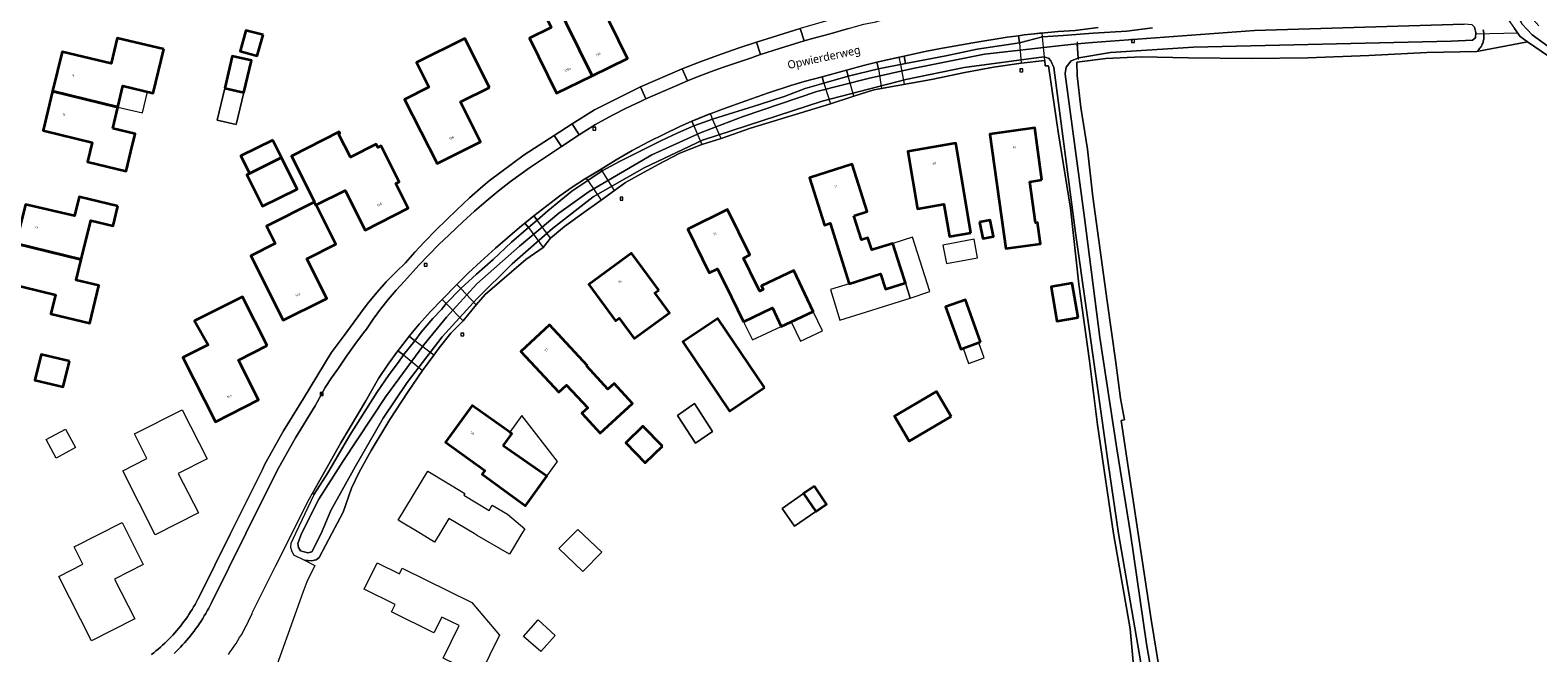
# Model space of a CAD drawing. Header units: metres. Extents: x 253733 to 254887, y 592782 to 593713.
# Tile 9 of 27: x 254018 to 254248, y 592982 to 593077. Entities that reach past the tile are written whole.
import ezdxf
from ezdxf.enums import TextEntityAlignment as Align

# ---------------------------------------------------------------- set-up
doc = ezdxf.new("R2010")
doc.units = ezdxf.units.M
for name, color, linetype, lineweight in [('B-WE-GR-GRAS-GV', 5, 'Continuous', 13), ('B-WE-GR-GROENVOORZIENING-GV', 6, 'Continuous', 18), ('B-WE-KW-KUNSTWERK_DEK-GV', 6, 'Continuous', 18), ('B-WE-KW-KUNSTWERK_DUIKER-G', 6, 'Continuous', 18), ('B-WE-KW-KUNSTWERK_STUW-G', 6, 'Continuous', 18), ('B-WE-OG-BEBOUWING-GV', 2, 'Continuous', 35), ('B-WE-OG-BEBOUWING-T18', 6, 'Continuous', 18), ('B-WE-OG-BEBOUWING_LUIFEL-GV', 2, 'Continuous', 18), ('B-WE-OG-BEBOUWING_OVERBOUWING-GV', 2, 'Continuous', 18), ('B-WE-OG-TERREIN_CULTUURSCHEIDING-GV', 5, 'Continuous', 18), ('B-WE-OG-TERREIN_ERF-GV', 5, 'Continuous', 18), ('B-WE-OG-TOPOGRAFIE-T18', 7, 'Continuous', 18), ('B-WE-OG-WATER-GV', 5, 'Continuous', 18), ('B-WE-OG-WATER_SLOOT-GV', 5, 'Continuous', 18), ('B-WE-RI-GWA_KOLK-S', 6, 'Continuous', 25), ('B-WE-RI-GWA_RIOOLPUT-S', 6, 'Continuous', 25), ('B-WE-VH-VERHARDING_GESLOTEN-GV', 5, 'Continuous', 18), ('B-WE-VH-VERHARDING_OPEN-GV', 5, 'Continuous', 18), ('B-WE-VH-VERHARDING_TEGEL-GV', 5, 'Continuous', 18)]:
    doc.layers.add(name, color=color, linetype=linetype, lineweight=lineweight)
doc.styles.add('NLCS-ISO', font='NLCS-ISO.ttf')
doc.styles.add('NLCS-ISO-M200-T18', font='NLCS-ISO.ttf', dxfattribs={"height": 0.36})
doc.styles.add('Roelofs', font='segoeui.ttf', dxfattribs={"height": 1.8})

# ---------------------------------------------------------------- blocks, each defined once
blk = doc.blocks.new('SRI-PUT_INSPECTIEPUT_RIOOLPUT-SO')
at = {"color": 0, "linetype": 'ByBlock', "lineweight": 18}
blk.add_lwpolyline([(-1.1, -1.1), (1.1, -1.1), (1.1, 1.1), (-1.1, 1.1)], close=True, dxfattribs=at)
at = {"color": 0, "linetype": 'ByBlock', "lineweight": 18, "style": 'NLCS-ISO'}
blk.add_text('r', height=1.5, dxfattribs=at).set_placement((0, 0.3), align=Align.MIDDLE_CENTER)
blk = doc.blocks.new('SRI-KOLK-SO')
at = {"color": 0, "linetype": 'ByBlock', "lineweight": 18}
blk.add_lwpolyline([(-1.125, -1.125), (1.125, -1.125), (1.125, 1.125), (-1.125, 1.125)], close=True, dxfattribs=at)
at = {"color": 0, "linetype": 'ByBlock', "lineweight": 18, "style": 'NLCS-ISO'}
blk.add_text('k', height=1.5, dxfattribs=at).set_placement((0, 0), align=Align.MIDDLE_CENTER)

msp = doc.modelspace()

# ---------------------------------------------------------------- linework, layer by layer
at = {"layer": 'B-WE-GR-GRAS-GV', "flags": 128}
msp.add_lwpolyline([(254252.081, 593071.592), (254246.798, 593075.234), (254239.083, 593073.738), (254231.428, 593073.603), (254222.576, 593073.131), (254213.234, 593072.747), (254204.614, 593072.636), (254195.015, 593072.752), (254187.811, 593072.926), (254182.383, 593072.68), (254177.906, 593072.1), (254177.967, 593070.07), (254178.522, 593065.193), (254179.569, 593058.77), (254180.383, 593051.486), (254182.539, 593035.527), (254183.906, 593026.189), (254184.619, 593020.674), (254185.214, 593017.409), (254184.702, 593017.311), (254187.299, 593000), (254189.269, 592986.867), (254195.467, 592949.07)], dxfattribs=at)
at = {"layer": 'B-WE-GR-GROENVOORZIENING-GV', "flags": 128}
for points in [[(254151.755, 593071.879), (254151.526, 593073.026), (254149.912, 593072.672), (254147.369, 593072.081), (254147.603, 593071.075)], [(254142.714, 593070.893), (254138.983, 593069.873), (254139.251, 593068.893), (254142.965, 593069.975)], [(254105.382, 593055.468), (254105.217, 593055.743), (254105.152, 593055.703), (254102.951, 593054.376), (254103.182, 593053.993)], [(254095.446, 593047.935), (254094.949, 593048.575), (254094.602, 593048.306), (254093.58, 593047.483), (254094.125, 593046.806)], [(254083.778, 593037.472), (254083.168, 593038.094), (254083.129, 593038.055), (254080.96, 593035.841), (254080.926, 593035.806), (254081.543, 593035.201)], [(254076.747, 593029.474), (254075.88, 593030.196), (254075.765, 593030.058), (254074.179, 593028.006), (254074.157, 593027.976), (254074.989, 593027.333)]]:
    msp.add_lwpolyline(points, close=True, dxfattribs=at)
at = {"layer": 'B-WE-KW-KUNSTWERK_DEK-GV', "flags": 128}
for points in [[(254168.997, 593076.153), (254169.147, 593075.035), (254169.42, 593071.958), (254173.021, 593072.363), (254172.667, 593075.973), (254172.615, 593076.57)], [(254147.369, 593072.081), (254147.603, 593071.075), (254148.053, 593068.071), (254151.572, 593068.713), (254151.001, 593071.733), (254150.792, 593072.865)], [(254138.983, 593069.873), (254139.251, 593068.893), (254140.264, 593065.74), (254143.821, 593066.891), (254142.965, 593069.975), (254142.714, 593070.893)], [(254119.088, 593063.076), (254119.403, 593062.364), (254120.622, 593059.488), (254123.568, 593060.418), (254122.254, 593063.373), (254121.934, 593064.233)], [(254102.951, 593054.376), (254103.182, 593053.993), (254105.236, 593050.989), (254107.257, 593052.488), (254105.382, 593055.468), (254105.217, 593055.743)], [(254093.58, 593047.483), (254094.125, 593046.806), (254096.375, 593043.745), (254097.504, 593045.202), (254095.446, 593047.935), (254094.949, 593048.575)], [(254080.926, 593035.806), (254081.543, 593035.201), (254084.146, 593032.52), (254086.12, 593035.004), (254083.778, 593037.472), (254083.168, 593038.094)], [(254074.157, 593027.976), (254074.989, 593027.333), (254077.905, 593024.937), (254079.639, 593027.296), (254076.747, 593029.474), (254075.88, 593030.196)]]:
    msp.add_lwpolyline(points, close=True, dxfattribs=at)
at = {"layer": 'B-WE-KW-KUNSTWERK_DUIKER-G', "flags": 128}
msp.add_lwpolyline([(254245.314, 593076.53), (254238.875, 593076.362)], dxfattribs=at)
at = {"layer": 'B-WE-KW-KUNSTWERK_STUW-G', "flags": 128}
msp.add_lwpolyline([(254177.962, 593075.19), (254178.138, 593072.532)], dxfattribs=at)
at = {"layer": 'B-WE-OG-BEBOUWING-GV', "flags": 128}
for points in [[(254097.892, 593082.137), (254095.799, 593081.098), (254097.604, 593077.407), (254094.268, 593075.777), (254098.408, 593067.362), (254103.826, 593070.028)], [(254097.892, 593082.137), (254103.826, 593070.028), (254109.242, 593072.685), (254105.132, 593081.089), (254101.802, 593079.46), (254099.985, 593083.176)], [(254038.375, 593074.069), (254031.27, 593075.772), (254030.344, 593071.885), (254022.846, 593073.688), (254021.386, 593067.665), (254031.363, 593065.243), (254032.138, 593068.463), (254036.757, 593067.35)], [(254053.543, 593076.263), (254050.913, 593076.964), (254050.044, 593073.784), (254052.65, 593073.06)], [(254088.134, 593068.237), (254084.377, 593075.727), (254077.012, 593072.033), (254078.899, 593068.27), (254075.181, 593066.405), (254080.143, 593056.621), (254086.758, 593059.939), (254083.71, 593066.018)], [(254047.693, 593068.139), (254050.617, 593067.448), (254051.774, 593072.336), (254048.849, 593073.028)], [(254030.57, 593061.951), (254031.363, 593065.243), (254021.386, 593067.665), (254019.926, 593061.641), (254027.423, 593059.796), (254026.706, 593056.882), (254032.638, 593055.422), (254033.364, 593058.436), (254034.012, 593061.121)], [(254065.35, 593061.148), (254065.206, 593061.434), (254057.873, 593057.743), (254061.401, 593050.731), (254061.369, 593050.715), (254061.609, 593050.232), (254061.66, 593050.259), (254066.082, 593052.484), (254069.131, 593046.426), (254075.742, 593049.753), (254073.84, 593053.532), (254074.376, 593053.801), (254071.612, 593059.295), (254071.076, 593059.025), (254070.815, 593059.543), (254066.902, 593057.574), (254065.154, 593061.049)], [(254172.601, 593054.081), (254171.496, 593062.048), (254164.633, 593061.096), (254167.061, 593043.588), (254172.383, 593044.326), (254171.931, 593047.588), (254171.614, 593047.544), (254170.743, 593053.823)], [(254055.027, 593060.196), (254050.142, 593057.774), (254051.472, 593055.094), (254056.356, 593057.516)], [(254161.747, 593046.02), (254159.415, 593059.706), (254152.08, 593058.456), (254153.577, 593049.675), (254157.616, 593050.364), (254158.452, 593045.458)], [(254056.356, 593057.516), (254051.472, 593055.094), (254051.071, 593054.895), (254053.472, 593050.054), (254058.757, 593052.675)], [(254143.861, 593048.613), (254144.008, 593048.659), (254145.883, 593049.261), (254143.569, 593056.478), (254137.056, 593054.39), (254139.367, 593047.182), (254140.214, 593047.454), (254143.105, 593038.183), (254147.93, 593039.731), (254148.688, 593037.369), (254151.727, 593038.344), (254150.969, 593040.707), (254149.792, 593044.375), (254146.609, 593043.401), (254145.995, 593045.243), (254144.997, 593044.953)], [(254031.366, 593050.064), (254025.427, 593051.5), (254024.722, 593048.584), (254017.238, 593050.356), (254015.785, 593044.347), (254025.765, 593041.919), (254027.206, 593047.881), (254030.637, 593047.051)], [(254061.609, 593050.232), (254061.369, 593050.715), (254054.059, 593047.036), (254055.407, 593044.356), (254051.682, 593042.482), (254056.645, 593032.621), (254062.763, 593035.7), (254063.308, 593035.975), (254060.251, 593042.049), (254064.672, 593044.274), (254061.66, 593050.259)], [(254126.99, 593032.409), (254131.391, 593034.526), (254132.739, 593031.674), (254134.285, 593032.405), (254137.623, 593033.982), (254134.669, 593040.233), (254129.728, 593037.898), (254130, 593037.321), (254129.467, 593037.065), (254128.974, 593038.068), (254126.965, 593042.151), (254127.939, 593042.631), (254124.537, 593049.548), (254118.452, 593046.555), (254121.741, 593039.869), (254123.013, 593040.495), (254125.135, 593036.18)], [(254163.044, 593047.613), (254163.56, 593045.119), (254165.192, 593045.457), (254164.675, 593047.951)], [(254025.765, 593041.919), (254015.785, 593044.347), (254014.333, 593038.338), (254021.837, 593036.524), (254021.132, 593033.608), (254027.062, 593032.175), (254028.453, 593037.929), (254025.002, 593038.763)], [(254114.024, 593037.248), (254109.853, 593042.911), (254103.33, 593038.107), (254107.431, 593032.54), (254107.998, 593032.958), (254110.293, 593029.842), (254115.65, 593033.788), (254113.426, 593036.807)], [(254178.118, 593033.036), (254177.234, 593038.292), (254173.998, 593037.748), (254174.882, 593032.492)], [(254054.188, 593028.752), (254050.391, 593036.222), (254043.09, 593032.529), (254045.144, 593028.861), (254041.295, 593026.913), (254046.258, 593017.094), (254052.856, 593020.447), (254049.775, 593026.51)], [(254163.22, 593029.306), (254160.899, 593035.766), (254157.862, 593034.675), (254160.183, 593028.215)], [(254103.124, 593025.666), (254097.335, 593031.917), (254092.953, 593027.859), (254098.742, 593021.608), (254099.94, 593022.717), (254103.167, 593019.232), (254102.272, 593018.403), (254105.085, 593015.365), (254110.001, 593019.918), (254107.188, 593022.955), (254106.264, 593022.099), (254103.036, 593025.584)], [(254130.169, 593022.341), (254123.041, 593032.916), (254117.714, 593029.325), (254124.842, 593018.75)], [(254023.944, 593026.387), (254019.623, 593027.409), (254018.692, 593023.476), (254023.013, 593022.454)], [(254090.245, 593013.416), (254091.57, 593015.26), (254091.244, 593015.495), (254085.512, 593019.614), (254081.457, 593013.97), (254087.469, 593009.65), (254087.051, 593009.068), (254093.666, 593004.245), (254096.92, 593008.774)], [(254158.733, 593017.909), (254156.495, 593021.733), (254150.071, 593017.972), (254152.31, 593014.148)], [(254114.576, 593013.37), (254111.596, 593016.427), (254108.984, 593013.88), (254111.964, 593010.823)], [(254137.812, 593007.27), (254136.17, 593006.127), (254138.057, 593003.394), (254139.646, 593004.49)]]:
    msp.add_lwpolyline(points, close=True, dxfattribs=at)
at = {"layer": 'B-WE-OG-BEBOUWING_LUIFEL-GV', "flags": 128}
for points in [[(254031.363, 593065.243), (254035.131, 593064.336), (254035.906, 593067.555), (254032.138, 593068.463)], [(254149.792, 593044.375), (254150.969, 593040.707), (254151.727, 593038.344), (254152.471, 593036.026), (254155.46, 593037.025), (254152.807, 593045.343)], [(254157.458, 593044.111), (254157.998, 593041.294), (254162.751, 593042.193), (254162.21, 593045.02)], [(254152.471, 593036.026), (254151.727, 593038.344), (254148.688, 593037.369), (254147.93, 593039.731), (254143.105, 593038.183), (254140.283, 593037.313), (254141.716, 593032.667)], [(254131.391, 593034.526), (254126.99, 593032.409), (254128.35, 593029.645), (254132.739, 593031.674)], [(254137.623, 593033.982), (254134.285, 593032.405), (254135.692, 593029.434), (254139.046, 593031.006)], [(254160.547, 593028.346), (254161.38, 593026.026), (254163.762, 593026.882), (254162.929, 593029.201)], [(254093.108, 593018.088), (254091.244, 593015.495), (254091.57, 593015.26), (254090.245, 593013.416), (254096.92, 593008.774), (254098.551, 593011.018)]]:
    msp.add_lwpolyline(points, close=True, dxfattribs=at)
at = {"layer": 'B-WE-OG-BEBOUWING_OVERBOUWING-GV', "flags": 128}
for points in [[(254049.461, 593062.559), (254050.617, 593067.448), (254047.693, 593068.139), (254046.537, 593063.251)], [(254119.469, 593019.892), (254116.868, 593018.063), (254119.658, 593013.813), (254122.258, 593015.623)], [(254136.17, 593006.127), (254132.903, 593003.853), (254134.759, 593001.118), (254138.057, 593003.394)]]:
    msp.add_lwpolyline(points, close=True, dxfattribs=at)
at = {"layer": 'B-WE-OG-TERREIN_CULTUURSCHEIDING-GV', "flags": 128}
for points in [[(254181.162, 593077.397), (254177.673, 593076.955), (254175.062, 593076.785), (254172.456, 593076.556), (254169.855, 593076.268), (254168.997, 593076.153), (254169.147, 593075.035), (254172.667, 593075.973), (254175.814, 593076.161), (254180.415, 593076.531), (254185.542, 593076.82), (254189.467, 593077.352)], [(254240.019, 593077.027), (254240.062, 593076.874), (254240.096, 593076.719), (254240.123, 593076.562), (254240.142, 593076.404), (254240.153, 593076.248), (254240.156, 593076.087), (254240.151, 593075.928), (254240.137, 593075.77), (254240.117, 593075.612), (254240.088, 593075.456), (254240.051, 593075.302), (254240.006, 593075.149), (254239.954, 593074.999), (254239.895, 593074.852), (254239.828, 593074.708), (254239.754, 593074.567), (254239.673, 593074.43), (254239.585, 593074.298), (254239.49, 593074.17), (254239.39, 593074.047), (254239.283, 593073.93), (254239.17, 593073.818), (254239.083, 593073.738), (254246.798, 593075.234), (254245.684, 593076.003), (254244.795, 593077.269)]]:
    msp.add_lwpolyline(points, dxfattribs=at)
for points in [[(254162.715, 593074.101), (254169.147, 593075.035), (254168.997, 593076.153), (254167.262, 593075.921), (254162.036, 593075.057), (254156.82, 593074.136), (254154.511, 593073.68), (254151.526, 593073.026), (254151.755, 593071.879), (254157.927, 593073.073)], [(254147.369, 593072.081), (254145.326, 593071.607), (254142.714, 593070.893), (254142.965, 593069.975), (254147.603, 593071.075)], [(254139.251, 593068.893), (254138.983, 593069.873), (254136.26, 593069.129), (254134.233, 593068.524), (254130.776, 593067.394), (254127.337, 593066.209), (254123.917, 593064.972), (254121.632, 593064.12), (254119.372, 593063.201), (254119.088, 593063.076), (254119.403, 593062.364), (254122.254, 593063.373), (254129.425, 593065.639), (254133.339, 593066.901), (254136.415, 593068.071)], [(254119.403, 593062.364), (254119.088, 593063.076), (254117.141, 593062.215), (254114.94, 593061.165), (254112.434, 593059.908), (254109.965, 593058.578), (254107.538, 593057.176), (254105.217, 593055.743), (254105.382, 593055.468), (254108.014, 593056.913), (254114.325, 593060.062), (254116.942, 593061.317)], [(254100.742, 593052.374), (254103.182, 593053.993), (254102.951, 593054.376), (254102.699, 593054.224), (254100.782, 593052.967), (254098.909, 593051.647), (254094.949, 593048.575), (254095.446, 593047.935), (254097.058, 593049.38), (254099.082, 593050.973)], [(254088.724, 593041.917), (254091.501, 593044.559), (254094.125, 593046.806), (254093.58, 593047.483), (254092.731, 593046.799), (254090.893, 593045.251), (254089.09, 593043.664), (254086.85, 593041.63), (254084.971, 593039.861), (254083.168, 593038.094), (254083.778, 593037.472), (254086.163, 593039.679)], [(254079.494, 593032.9), (254080.81, 593034.259), (254081.543, 593035.201), (254080.926, 593035.806), (254079.157, 593033.978), (254077.425, 593032.049), (254075.88, 593030.196), (254076.747, 593029.474), (254077.732, 593030.808)], [(254074.989, 593027.333), (254074.157, 593027.976), (254072.67, 593025.898), (254071.192, 593023.743), (254069.265, 593020.319), (254065.411, 593013.884), (254061.09, 593006.183), (254061.346, 593006.034), (254063.473, 593009.299), (254066.826, 593015.063), (254070.963, 593021.591), (254072.821, 593024.339), (254074.233, 593026.244)]]:
    msp.add_lwpolyline(points, close=True, dxfattribs=at)
at = {"layer": 'B-WE-OG-TERREIN_ERF-GV', "flags": 128}
for points in [[(254109.242, 593072.685), (254103.826, 593070.028), (254098.408, 593067.362), (254094.268, 593075.777), (254097.604, 593077.407), (254095.799, 593081.098), (254099.985, 593083.176), (254101.802, 593079.46), (254105.132, 593081.089)], [(254030.57, 593061.951), (254034.012, 593061.121), (254033.364, 593058.436), (254032.638, 593055.422), (254026.706, 593056.882), (254027.423, 593059.796), (254019.926, 593061.641), (254021.386, 593067.665), (254022.846, 593073.688), (254030.344, 593071.885), (254031.27, 593075.772), (254038.375, 593074.069), (254036.757, 593067.35), (254032.138, 593068.463), (254031.363, 593065.243)], [(254053.543, 593076.263), (254052.65, 593073.06), (254050.044, 593073.784), (254050.913, 593076.964)], [(254088.134, 593068.237), (254083.71, 593066.018), (254086.758, 593059.939), (254080.143, 593056.621), (254075.181, 593066.405), (254078.899, 593068.27), (254077.012, 593072.033), (254084.377, 593075.727)], [(254051.774, 593072.336), (254050.617, 593067.448), (254049.461, 593062.559), (254046.537, 593063.251), (254047.693, 593068.139), (254048.849, 593073.028)], [(254075.742, 593049.753), (254069.131, 593046.426), (254066.082, 593052.484), (254061.66, 593050.259), (254064.672, 593044.274), (254060.251, 593042.049), (254063.308, 593035.975), (254062.763, 593035.7), (254056.645, 593032.621), (254051.682, 593042.482), (254055.407, 593044.356), (254054.059, 593047.036), (254061.369, 593050.715), (254061.401, 593050.731), (254057.873, 593057.743), (254065.206, 593061.434), (254065.35, 593061.148), (254065.154, 593061.049), (254066.902, 593057.574), (254070.815, 593059.543), (254071.076, 593059.025), (254071.612, 593059.295), (254074.376, 593053.801), (254073.84, 593053.532)], [(254167.061, 593043.588), (254164.633, 593061.096), (254171.496, 593062.048), (254172.601, 593054.081), (254170.743, 593053.823), (254171.614, 593047.544), (254171.931, 593047.588), (254172.383, 593044.326)], [(254056.356, 593057.516), (254058.757, 593052.675), (254053.472, 593050.054), (254051.071, 593054.895), (254051.472, 593055.094), (254050.142, 593057.774), (254055.027, 593060.196)], [(254161.747, 593046.02), (254158.452, 593045.458), (254157.616, 593050.364), (254153.577, 593049.675), (254152.08, 593058.456), (254159.415, 593059.706)], [(254148.688, 593037.369), (254147.93, 593039.731), (254143.105, 593038.183), (254140.214, 593047.454), (254139.367, 593047.182), (254137.056, 593054.39), (254143.569, 593056.478), (254145.883, 593049.261), (254144.008, 593048.659), (254143.861, 593048.613), (254144.997, 593044.953), (254145.995, 593045.243), (254146.609, 593043.401), (254149.792, 593044.375), (254150.969, 593040.707), (254151.727, 593038.344)], [(254031.366, 593050.064), (254030.637, 593047.051), (254027.206, 593047.881), (254025.765, 593041.919), (254025.002, 593038.763), (254028.453, 593037.929), (254027.062, 593032.175), (254021.132, 593033.608), (254021.837, 593036.524), (254014.333, 593038.338), (254015.785, 593044.347), (254017.238, 593050.356), (254024.722, 593048.584), (254025.427, 593051.5)], [(254126.99, 593032.409), (254125.135, 593036.18), (254123.013, 593040.495), (254121.741, 593039.869), (254118.452, 593046.555), (254124.537, 593049.548), (254127.939, 593042.631), (254126.965, 593042.151), (254128.974, 593038.068), (254129.467, 593037.065), (254130, 593037.321), (254129.728, 593037.898), (254134.669, 593040.233), (254137.623, 593033.982), (254134.285, 593032.405), (254132.739, 593031.674), (254131.391, 593034.526)], [(254163.56, 593045.119), (254163.044, 593047.613), (254164.675, 593047.951), (254165.192, 593045.457)], [(254110.293, 593029.842), (254107.998, 593032.958), (254107.431, 593032.54), (254103.33, 593038.107), (254109.853, 593042.911), (254114.024, 593037.248), (254113.426, 593036.807), (254115.65, 593033.788)], [(254174.882, 593032.492), (254173.998, 593037.748), (254177.234, 593038.292), (254178.118, 593033.036)], [(254054.188, 593028.752), (254049.775, 593026.51), (254052.856, 593020.447), (254046.258, 593017.094), (254041.295, 593026.913), (254045.144, 593028.861), (254043.09, 593032.529), (254050.391, 593036.222)], [(254160.183, 593028.215), (254157.862, 593034.675), (254160.899, 593035.766), (254163.22, 593029.306)], [(254105.085, 593015.365), (254102.272, 593018.403), (254103.167, 593019.232), (254099.94, 593022.717), (254098.742, 593021.608), (254092.953, 593027.859), (254097.335, 593031.917), (254103.124, 593025.666), (254103.036, 593025.584), (254106.264, 593022.099), (254107.188, 593022.955), (254110.001, 593019.918)], [(254117.714, 593029.325), (254123.041, 593032.916), (254130.169, 593022.341), (254124.842, 593018.75)], [(254023.013, 593022.454), (254018.692, 593023.476), (254019.623, 593027.409), (254023.944, 593026.387)], [(254093.666, 593004.245), (254087.051, 593009.068), (254087.469, 593009.65), (254081.457, 593013.97), (254085.512, 593019.614), (254091.244, 593015.495), (254091.57, 593015.26), (254090.245, 593013.416), (254096.92, 593008.774)], [(254119.658, 593013.813), (254116.868, 593018.063), (254119.469, 593019.892), (254122.258, 593015.623)], [(254152.31, 593014.148), (254150.071, 593017.972), (254156.495, 593021.733), (254158.733, 593017.909)], [(254043.659, 593003.157), (254037.061, 592999.804), (254032.095, 593009.61), (254035.78, 593011.496), (254033.894, 593015.239), (254041.194, 593018.932), (254044.991, 593011.462), (254040.579, 593009.22)], [(254024.893, 593013.162), (254021.92, 593011.563), (254020.402, 593014.385), (254023.375, 593015.985)], [(254111.964, 593010.823), (254108.984, 593013.88), (254111.596, 593016.427), (254114.576, 593013.37)], [(254091.203, 592996.875), (254086.275, 592999.733), (254085.832, 593000), (254081.961, 593002.335), (254080.552, 593000), (254079.764, 592998.693), (254077.597, 593000), (254074.213, 593002.041), (254078.75, 593009.563), (254084.392, 593006.16), (254084.218, 593005.872), (254088.084, 593003.54), (254088.56, 593004.357), (254090.912, 593002.988), (254093.536, 593000.758), (254093.08, 593000)], [(254134.759, 593001.118), (254132.903, 593003.853), (254136.17, 593006.127), (254137.812, 593007.27), (254139.646, 593004.49), (254138.057, 593003.394)], [(254035.248, 592995.294), (254030.845, 592993.052), (254033.933, 592986.992), (254027.322, 592983.625), (254022.343, 592993.426), (254026.022, 592995.309), (254024.671, 592997.978), (254031.992, 593001.683)], [(254102.405, 592994.218), (254098.774, 592997.727), (254101.675, 593000.636), (254105.306, 592997.181)], [(254086.648, 592978.25), (254081.079, 592980.977), (254083.511, 592985.943), (254080.853, 592987.245), (254079.674, 592984.838), (254073.167, 592988.025), (254073.726, 592989.166), (254068.996, 592991.483), (254070.984, 592995.543), (254074.414, 592993.864), (254074.827, 592994.709), (254085.482, 592989.491), (254089.705, 592984.492)], [(254095.981, 592981.948), (254093.372, 592984.266), (254095.591, 592986.812), (254098.21, 592984.413)]]:
    msp.add_lwpolyline(points, close=True, dxfattribs=at)
for points in [[(254036.483, 592981.51), (254036.835, 592981.781), (254037.182, 592982.059), (254037.524, 592982.343), (254037.861, 592982.633), (254038.192, 592982.929), (254038.519, 592983.231), (254038.839, 592983.538), (254039.155, 592983.852), (254039.464, 592984.171), (254039.768, 592984.495), (254040.066, 592984.825), (254040.358, 592985.161), (254040.643, 592985.501), (254040.923, 592985.847), (254041.196, 592986.197), (254041.463, 592986.553), (254041.723, 592986.913), (254041.977, 592987.277), (254042.225, 592987.647), (254042.466, 592988.021), (254042.699, 592988.398), (254042.927, 592988.781), (254043.147, 592989.167), (254043.36, 592989.557), (254043.566, 592989.951), (254043.765, 592990.348), (254048.562, 593000), (254053.442, 593009.815), (254053.839, 593010.615), (254056.681, 593015.701), (254059.725, 593020.658), (254063.967, 593027.633), (254066.098, 593030.486), (254068.418, 593033.693), (254069.32, 593034.882), (254069.673, 593035.347), (254070.995, 593036.949), (254072.024, 593038.097), (254072.382, 593038.496), (254073.83, 593039.984), (254075.338, 593041.412), (254076.757, 593043.027), (254078.216, 593044.605), (254080.019, 593046.449), (254083.163, 593049.518), (254085.119, 593051.34), (254087.119, 593053.114), (254088.126, 593053.939), (254093.456, 593057.925), (254098.054, 593060.891), (254100.803, 593062.674), (254104.188, 593064.813), (254111.257, 593068.336), (254117.603, 593071.085), (254120.342, 593072.151), (254123.561, 593073.331), (254126.339, 593074.287), (254128.978, 593075.179), (254135.664, 593077.262)], [(254186.989, 592975.345), (254186.091, 592985.446), (254183.528, 593000), (254181.093, 593016.623), (254179.88, 593026.416), (254178.225, 593038.159), (254176.938, 593049.755), (254175.071, 593061.468), (254173.577, 593071.518), (254173.103, 593071.53), (254173.021, 593072.363), (254169.42, 593071.958), (254165.194, 593071.344), (254160.791, 593070.53), (254155.701, 593069.466), (254146.908, 593067.862), (254143.821, 593066.891), (254140.264, 593065.74), (254128.037, 593062.027), (254123.568, 593060.418), (254120.622, 593059.488), (254117.265, 593058.201), (254113.947, 593056.452), (254111.227, 593054.967), (254108.967, 593053.68), (254107.257, 593052.488), (254105.236, 593050.989), (254102.204, 593048.861), (254099.618, 593046.985), (254097.504, 593045.202), (254096.375, 593043.745), (254093.728, 593041.904), (254087.51, 593036.566), (254086.12, 593035.004), (254084.146, 593032.52), (254082.258, 593030.67), (254080.452, 593028.416), (254079.639, 593027.296), (254077.905, 593024.937), (254075.733, 593021.743), (254072.915, 593017.462), (254070.064, 593012.71), (254068.225, 593009.415), (254067.047, 593006.969), (254065.778, 593003.277), (254064.039, 593000), (254062.104, 592996.354), (254061.678, 592996.005), (254060.965, 592995.827), (254059.864, 592995.94), (254061.458, 592995.138), (254060.226, 592992.637), (254059.634, 592990.981), (254052.154, 592970.062)]]:
    msp.add_lwpolyline(points, dxfattribs=at)
at = {"layer": 'B-WE-OG-WATER-GV', "flags": 128}
for points in [[(254248.549, 593077.67), (254247.212, 593079.138), (254246.686, 593080.08), (254246.213, 593082.274), (254246.139, 593084.784), (254243.99, 593084.968), (254244.353, 593082.325), (254244.962, 593079.91), (254245.994, 593077.928), (254247.508, 593076.26), (254250.468, 593074.136)], [(254190.59, 592971.332), (254188.577, 592983.148), (254186.111, 593000), (254184.05, 593012.953), (254181.439, 593029.977), (254179.082, 593048.312), (254176.148, 593070.255), (254176.161, 593070.378), (254176.3, 593071.347), (254177.067, 593072.294), (254178.126, 593072.718), (254177.982, 593074.885), (254175.562, 593074.659), (254163.826, 593073.321), (254152.836, 593071.118), (254146.033, 593069.604), (254138.17, 593067.624), (254126.923, 593063.773), (254120.527, 593061.338), (254112.946, 593057.943), (254103.39, 593052.321), (254098.755, 593049.011), (254092.748, 593043.965), (254086.215, 593038.189), (254081.599, 593033.088), (254078.109, 593028.87), (254072.307, 593020.976), (254065.727, 593011.042), (254062.058, 593005.253), (254059.405, 593000), (254058.876, 592998.494), (254058.948, 592997.898), (254059.26, 592997.379), (254060.367, 592997.049), (254061.003, 592997.24), (254062.423, 593000), (254063.89, 593003.541), (254067.628, 593010.224), (254071.891, 593017.638), (254075.575, 593023.088), (254080.929, 593030.111), (254086.209, 593035.921), (254091.623, 593041.272), (254097.794, 593046.674), (254103.978, 593051.498), (254111.79, 593055.966), (254120.733, 593060.162), (254139.009, 593066.122), (254151.802, 593069.458), (254160.718, 593071.306), (254172.896, 593072.938), (254173.609, 593072.711), (254173.943, 593072.29), (254174.409, 593071.269), (254177.702, 593046.019), (254181.017, 593022.679), (254182.692, 593010.78), (254184.309, 593000), (254187.238, 592982.961), (254189.251, 592971.145)]]:
    msp.add_lwpolyline(points, dxfattribs=at)
msp.add_lwpolyline([(254238.341, 593077.802), (254237.148, 593077.935), (254205.079, 593076.929), (254180.303, 593075.102), (254177.982, 593074.885), (254178.126, 593072.718), (254178.227, 593072.758), (254183.052, 593073.579), (254195.777, 593074.408), (254235.128, 593075.312), (254238.413, 593075.453), (254238.855, 593075.826), (254238.885, 593076.642), (254238.695, 593077.44)], close=True, dxfattribs=at)
at = {"layer": 'B-WE-OG-WATER_SLOOT-GV', "flags": 128}
for points in [[(254248.757, 593152.235), (254248.023, 593143.218), (254247.422, 593136.733), (254247.17, 593134.018), (254245.829, 593116.581), (254245.183, 593110.239), (254244.442, 593106.054), (254243.073, 593098.32), (254242.28, 593091.563), (254242.1, 593086.272), (254243.114, 593080.968), (254243.373, 593079.293), (254244.795, 593077.269), (254245.684, 593076.003), (254246.798, 593075.234), (254252.081, 593071.592)], [(254250.468, 593074.136), (254247.508, 593076.26), (254245.994, 593077.928), (254244.962, 593079.91), (254244.353, 593082.325), (254243.99, 593084.968), (254243.986, 593084.996), (254243.818, 593089.495), (254244.391, 593096.135), (254245.186, 593106.453), (254246.062, 593114.522), (254248.012, 593136.733), (254248.028, 593136.916), (254248.659, 593146.416)], [(254189.467, 593077.352), (254185.542, 593076.82), (254180.415, 593076.531), (254175.814, 593076.161), (254172.667, 593075.973), (254169.147, 593075.035), (254162.715, 593074.101), (254157.927, 593073.073), (254151.755, 593071.879), (254147.603, 593071.075), (254142.965, 593069.975), (254139.251, 593068.893), (254136.415, 593068.071), (254133.339, 593066.901), (254129.425, 593065.639), (254122.254, 593063.373), (254119.403, 593062.364), (254116.942, 593061.317), (254114.325, 593060.062), (254108.014, 593056.913), (254105.382, 593055.468), (254103.182, 593053.993), (254100.742, 593052.374), (254099.082, 593050.973), (254097.058, 593049.38), (254095.446, 593047.935), (254094.125, 593046.806), (254091.501, 593044.559), (254088.724, 593041.917), (254086.163, 593039.679), (254083.778, 593037.472), (254081.543, 593035.201), (254080.81, 593034.259), (254079.494, 593032.9), (254077.732, 593030.808), (254076.747, 593029.474), (254074.989, 593027.333), (254074.233, 593026.244), (254072.821, 593024.339), (254070.963, 593021.591), (254066.826, 593015.063), (254063.473, 593009.299), (254061.346, 593006.034), (254058.501, 593000), (254057.782, 592998.478), (254057.758, 592997.938), (254057.892, 592997.395), (254058.202, 592996.777), (254059.864, 592995.94), (254060.965, 592995.827), (254061.678, 592996.005), (254062.104, 592996.354), (254064.039, 593000), (254065.778, 593003.277), (254067.047, 593006.969), (254068.225, 593009.415), (254070.064, 593012.71), (254072.915, 593017.462), (254075.733, 593021.743), (254077.905, 593024.937), (254079.639, 593027.296), (254080.452, 593028.416), (254082.258, 593030.67), (254084.146, 593032.52), (254086.12, 593035.004), (254087.51, 593036.566), (254093.728, 593041.904), (254096.375, 593043.745), (254097.504, 593045.202), (254099.618, 593046.985), (254102.204, 593048.861), (254105.236, 593050.989), (254107.257, 593052.488), (254108.967, 593053.68), (254111.227, 593054.967), (254113.947, 593056.452), (254117.265, 593058.201), (254120.622, 593059.488), (254123.568, 593060.418), (254128.037, 593062.027), (254140.264, 593065.74), (254143.821, 593066.891), (254146.908, 593067.862), (254155.701, 593069.466), (254160.791, 593070.53), (254165.194, 593071.344), (254169.42, 593071.958), (254173.021, 593072.363), (254173.103, 593071.53), (254173.577, 593071.518), (254175.071, 593061.468), (254176.938, 593049.755), (254178.225, 593038.159), (254179.88, 593026.416), (254181.093, 593016.623), (254183.528, 593000), (254186.091, 592985.446), (254186.989, 592975.345)], [(254189.251, 592971.145), (254187.238, 592982.961), (254184.309, 593000), (254182.692, 593010.78), (254181.017, 593022.679), (254177.702, 593046.019), (254174.409, 593071.269), (254173.943, 593072.29), (254173.609, 593072.711), (254172.896, 593072.938), (254160.718, 593071.306), (254151.802, 593069.458), (254139.009, 593066.122), (254120.733, 593060.162), (254111.79, 593055.966), (254103.978, 593051.498), (254097.794, 593046.674), (254091.623, 593041.272), (254086.209, 593035.921), (254080.929, 593030.111), (254075.575, 593023.088), (254071.891, 593017.638), (254067.628, 593010.224), (254063.89, 593003.541), (254062.423, 593000), (254061.003, 592997.24), (254060.367, 592997.049), (254059.26, 592997.379), (254058.948, 592997.898), (254058.876, 592998.494), (254059.405, 593000), (254062.058, 593005.253), (254065.727, 593011.042), (254072.307, 593020.976), (254078.109, 593028.87), (254081.599, 593033.088), (254086.215, 593038.189), (254092.748, 593043.965), (254098.755, 593049.011), (254103.39, 593052.321), (254112.946, 593057.943), (254120.527, 593061.338), (254126.923, 593063.773), (254138.17, 593067.624), (254146.033, 593069.604), (254152.836, 593071.118), (254163.826, 593073.321), (254175.562, 593074.659), (254177.982, 593074.885), (254180.303, 593075.102), (254205.079, 593076.929), (254237.148, 593077.935)], [(254238.695, 593077.44), (254238.885, 593076.642), (254238.855, 593075.826), (254238.413, 593075.453), (254235.128, 593075.312), (254195.777, 593074.408), (254183.052, 593073.579), (254178.227, 593072.758), (254178.126, 593072.718), (254177.067, 593072.294), (254176.3, 593071.347), (254176.161, 593070.378), (254176.148, 593070.255), (254179.082, 593048.312), (254181.439, 593029.977), (254184.05, 593012.953), (254186.111, 593000), (254188.577, 592983.148), (254190.59, 592971.332)], [(254195.467, 592949.07), (254189.269, 592986.867), (254187.299, 593000), (254184.702, 593017.311), (254185.214, 593017.409), (254184.619, 593020.674), (254183.906, 593026.189), (254182.539, 593035.527), (254180.383, 593051.486), (254179.569, 593058.77), (254178.522, 593065.193), (254177.967, 593070.07), (254177.906, 593072.1), (254182.383, 593072.68), (254187.811, 593072.926), (254195.015, 593072.752), (254204.614, 593072.636), (254213.234, 593072.747), (254222.576, 593073.131), (254231.428, 593073.603), (254239.083, 593073.738), (254239.17, 593073.818), (254239.283, 593073.93), (254239.39, 593074.047), (254239.49, 593074.17), (254239.585, 593074.298), (254239.673, 593074.43), (254239.754, 593074.567), (254239.828, 593074.708), (254239.895, 593074.852), (254239.954, 593074.999), (254240.006, 593075.149), (254240.051, 593075.302), (254240.088, 593075.456), (254240.117, 593075.612), (254240.137, 593075.77), (254240.151, 593075.928), (254240.156, 593076.087), (254240.153, 593076.248), (254240.142, 593076.404), (254240.123, 593076.562), (254240.096, 593076.719), (254240.062, 593076.874), (254240.019, 593077.027)]]:
    msp.add_lwpolyline(points, dxfattribs=at)
at = {"layer": 'B-WE-VH-VERHARDING_GESLOTEN-GV', "flags": 128}
for points in [[(254143.006, 593077.258), (254140.243, 593076.422), (254137.534, 593075.719), (254136.262, 593075.344), (254132.497, 593074.171), (254129.589, 593073.258), (254128.855, 593073.025), (254128.177, 593072.78), (254123.917, 593071.349), (254121.948, 593070.646), (254119.528, 593069.695), (254118.406, 593069.224), (254116.797, 593068.531), (254112.061, 593066.479), (254111.341, 593066.144), (254111.239, 593066.096), (254108.966, 593065.019), (254107.081, 593064.063), (254105.26, 593063.077), (254104.364, 593062.592), (254102.573, 593061.424), (254101.874, 593060.981), (254099.177, 593059.198), (254098.096, 593058.496), (254094.285, 593055.939), (254091.349, 593053.836), (254089.473, 593052.376), (254087.64, 593050.864), (254085.851, 593049.301), (254084.107, 593047.687), (254082.018, 593045.709), (254080.427, 593044.205), (254078.877, 593042.659), (254077.37, 593041.072), (254075.191, 593038.616), (254073.916, 593037.234), (254072.691, 593035.806), (254071.518, 593034.334), (254070.399, 593032.822), (254069.335, 593031.27), (254068.885, 593030.691), (254067.569, 593028.929), (254066.301, 593027.132), (254065.083, 593025.301), (254064.027, 593023.846), (254063.036, 593022.345), (254061.514, 593019.559), (254058.493, 593014.64), (254055.697, 593009.636), (254050.908, 593000), (254045.657, 592989.436), (254045.452, 592989.023), (254045.24, 592988.613), (254045.02, 592988.207), (254044.794, 592987.804), (254044.56, 592987.406), (254044.32, 592987.012), (254044.073, 592986.622), (254043.82, 592986.237), (254043.559, 592985.856), (254043.292, 592985.479), (254043.019, 592985.107), (254042.739, 592984.74), (254042.453, 592984.378), (254042.161, 592984.021), (254041.862, 592983.669), (254041.558, 592983.322), (254041.247, 592982.981), (254040.931, 592982.644), (254040.609, 592982.314), (254040.281, 592981.989), (254039.947, 592981.67)], [(254048.244, 592981.495), (254048.547, 592981.918), (254048.844, 592982.345), (254049.135, 592982.777), (254049.419, 592983.213), (254049.696, 592983.653), (254049.966, 592984.098), (254050.23, 592984.546), (254050.486, 592984.999), (254050.736, 592985.455), (254050.978, 592985.916), (254051.214, 592986.38), (254051.442, 592986.847), (254051.663, 592987.318), (254051.876, 592987.793), (254051.951, 592987.963), (254055.46, 592995.003), (254056.716, 592997.522), (254057.951, 593000), (254060.581, 593005.276), (254061.09, 593006.183), (254065.411, 593013.884), (254069.265, 593020.319), (254071.192, 593023.743), (254072.67, 593025.898), (254074.157, 593027.976), (254074.179, 593028.006), (254075.765, 593030.058), (254075.88, 593030.196), (254077.425, 593032.049), (254079.157, 593033.978), (254080.926, 593035.806), (254080.96, 593035.841), (254083.129, 593038.055), (254083.168, 593038.094), (254084.971, 593039.861), (254086.85, 593041.63), (254089.09, 593043.664), (254090.893, 593045.251), (254092.731, 593046.799), (254093.58, 593047.483), (254094.602, 593048.306), (254094.949, 593048.575), (254098.909, 593051.647), (254100.782, 593052.967), (254102.699, 593054.224), (254102.951, 593054.376), (254105.152, 593055.703), (254105.217, 593055.743), (254107.538, 593057.176), (254109.965, 593058.578), (254112.434, 593059.908), (254114.94, 593061.165), (254117.141, 593062.215), (254119.088, 593063.076), (254119.372, 593063.201), (254121.632, 593064.12), (254123.917, 593064.972), (254127.337, 593066.209), (254130.776, 593067.394), (254134.233, 593068.524), (254136.26, 593069.129), (254138.983, 593069.873), (254142.714, 593070.893), (254145.326, 593071.607), (254147.369, 593072.081), (254149.912, 593072.672), (254151.526, 593073.026), (254154.511, 593073.68), (254156.82, 593074.136), (254162.036, 593075.057), (254167.262, 593075.921), (254168.997, 593076.153), (254169.855, 593076.268), (254172.456, 593076.556), (254175.062, 593076.785), (254177.673, 593076.955), (254181.162, 593077.397)]]:
    msp.add_lwpolyline(points, dxfattribs=at)
at = {"layer": 'B-WE-VH-VERHARDING_OPEN-GV', "flags": 128}
for points in [[(254145.393, 593077.907), (254147.191, 593078.289), (254147.877, 593078.456), (254147.398, 593080.424), (254144.642, 593079.758), (254140.603, 593078.671), (254135.664, 593077.262), (254136.262, 593075.344), (254137.534, 593075.719), (254140.243, 593076.422), (254143.006, 593077.258)], [(254128.177, 593072.78), (254128.855, 593073.025), (254129.589, 593073.258), (254128.978, 593075.179), (254126.339, 593074.287), (254123.561, 593073.331), (254120.342, 593072.151), (254117.603, 593071.085), (254118.406, 593069.224), (254119.528, 593069.695), (254121.948, 593070.646), (254123.917, 593071.349)], [(254168.997, 593076.153), (254169.147, 593075.035), (254169.42, 593071.958), (254173.021, 593072.363), (254172.667, 593075.973), (254172.615, 593076.57)], [(254147.369, 593072.081), (254147.603, 593071.075), (254148.053, 593068.071), (254151.572, 593068.713), (254151.001, 593071.733), (254150.792, 593072.865)], [(254138.983, 593069.873), (254139.251, 593068.893), (254140.264, 593065.74), (254143.821, 593066.891), (254142.965, 593069.975), (254142.714, 593070.893)], [(254111.239, 593066.096), (254111.341, 593066.144), (254112.061, 593066.479), (254111.257, 593068.336), (254104.188, 593064.813), (254100.803, 593062.674), (254101.874, 593060.981), (254102.573, 593061.424), (254104.364, 593062.592), (254105.26, 593063.077), (254107.081, 593064.063), (254108.966, 593065.019)], [(254119.088, 593063.076), (254119.403, 593062.364), (254120.622, 593059.488), (254123.568, 593060.418), (254122.254, 593063.373), (254121.934, 593064.233)], [(254102.951, 593054.376), (254103.182, 593053.993), (254105.236, 593050.989), (254107.257, 593052.488), (254105.382, 593055.468), (254105.217, 593055.743)], [(254093.58, 593047.483), (254094.125, 593046.806), (254096.375, 593043.745), (254097.504, 593045.202), (254095.446, 593047.935), (254094.949, 593048.575)], [(254080.926, 593035.806), (254081.543, 593035.201), (254084.146, 593032.52), (254086.12, 593035.004), (254083.778, 593037.472), (254083.168, 593038.094)], [(254074.157, 593027.976), (254074.989, 593027.333), (254077.905, 593024.937), (254079.639, 593027.296), (254076.747, 593029.474), (254075.88, 593030.196)]]:
    msp.add_lwpolyline(points, close=True, dxfattribs=at)
msp.add_lwpolyline([(254039.947, 592981.67), (254040.281, 592981.989), (254040.609, 592982.314), (254040.931, 592982.644), (254041.247, 592982.981), (254041.558, 592983.322), (254041.862, 592983.669), (254042.161, 592984.021), (254042.453, 592984.378), (254042.739, 592984.74), (254043.019, 592985.107), (254043.292, 592985.479), (254043.559, 592985.856), (254043.82, 592986.237), (254044.073, 592986.622), (254044.32, 592987.012), (254044.56, 592987.406), (254044.794, 592987.804), (254045.02, 592988.207), (254045.24, 592988.613), (254045.452, 592989.023), (254045.657, 592989.436), (254050.908, 593000), (254055.697, 593009.636), (254058.493, 593014.64), (254061.514, 593019.559), (254063.036, 593022.345), (254064.027, 593023.846), (254065.083, 593025.301), (254066.301, 593027.132), (254067.569, 593028.929), (254068.885, 593030.691), (254069.335, 593031.27), (254070.399, 593032.822), (254071.518, 593034.334), (254072.691, 593035.806), (254073.916, 593037.234), (254075.191, 593038.616), (254077.37, 593041.072), (254078.877, 593042.659), (254080.427, 593044.205), (254082.018, 593045.709), (254084.107, 593047.687), (254085.851, 593049.301), (254087.64, 593050.864), (254089.473, 593052.376), (254091.349, 593053.836), (254094.285, 593055.939), (254098.096, 593058.496), (254099.177, 593059.198), (254098.054, 593060.891), (254093.456, 593057.925), (254088.126, 593053.939), (254087.119, 593053.114), (254085.119, 593051.34), (254083.163, 593049.518), (254080.019, 593046.449), (254078.216, 593044.605), (254076.757, 593043.027), (254075.338, 593041.412), (254073.83, 593039.984), (254072.382, 593038.496), (254072.024, 593038.097), (254070.995, 593036.949), (254069.673, 593035.347), (254069.32, 593034.882), (254068.418, 593033.693), (254066.098, 593030.486), (254063.967, 593027.633), (254059.725, 593020.658), (254056.681, 593015.701), (254053.839, 593010.615), (254053.442, 593009.815), (254048.562, 593000), (254043.765, 592990.348), (254043.566, 592989.951), (254043.36, 592989.557), (254043.147, 592989.167), (254042.927, 592988.781), (254042.699, 592988.398), (254042.466, 592988.021), (254042.225, 592987.647), (254041.977, 592987.277), (254041.723, 592986.913), (254041.463, 592986.553), (254041.196, 592986.197), (254040.923, 592985.847), (254040.643, 592985.501), (254040.358, 592985.161), (254040.066, 592984.825), (254039.768, 592984.495), (254039.464, 592984.171), (254039.155, 592983.852), (254038.839, 592983.538), (254038.519, 592983.231), (254038.192, 592982.929), (254037.861, 592982.633), (254037.524, 592982.343), (254037.182, 592982.059), (254036.835, 592981.781), (254036.483, 592981.51)], dxfattribs=at)
at = {"layer": 'B-WE-VH-VERHARDING_TEGEL-GV', "flags": 128}
for points in [[(254136.262, 593075.344), (254135.664, 593077.262), (254128.978, 593075.179), (254129.589, 593073.258), (254132.497, 593074.171)], [(254118.406, 593069.224), (254117.603, 593071.085), (254111.257, 593068.336), (254112.061, 593066.479), (254116.797, 593068.531)], [(254100.803, 593062.674), (254098.054, 593060.891), (254099.177, 593059.198), (254101.874, 593060.981)]]:
    msp.add_lwpolyline(points, close=True, dxfattribs=at)

# ---------------------------------------------------------------- block references
at = {"layer": 'B-WE-RI-GWA_KOLK-S', "xscale": 0.2, "yscale": 0.2, "zscale": 0.2}
msp.add_blockref('SRI-KOLK-SO', (254062.489, 593021.37), dxfattribs=at)
at = {"layer": 'B-WE-RI-GWA_RIOOLPUT-S', "xscale": 0.2, "yscale": 0.2, "zscale": 0.2}
for p in [(254186.494, 593075.342), (254169.431, 593070.861), (254104.177, 593061.94), (254108.337, 593051.228), (254078.399, 593041.112), (254084.002, 593030.461)]:
    msp.add_blockref('SRI-PUT_INSPECTIEPUT_RIOOLPUT-SO', p, dxfattribs=at)

# ---------------------------------------------------------------- texts
at = {"layer": 'B-WE-OG-BEBOUWING-T18', "style": 'NLCS-ISO-M200-T18'}
for s, rotation, p in [('130', 26.1, (254104.772, 593073.277)), ('9', 346.4, (254024.546, 593070.088)), ('130a', 26.2, (254100.095, 593070.979)), ('11', 346.4, (254023.086, 593064.064)), ('138', 26.6, (254082.33, 593060.515)), ('67', 7.9, (254168.408, 593059.096)), ('69', 9.7, (254156.167, 593056.617)), ('71', 17.8, (254141.076, 593053.053)), ('140', 26.7, (254071.313, 593050.323)), ('13', 346.4, (254018.941, 593046.764)), ('73', 26.2, (254122.598, 593045.808)), ('75', 36.4, (254108.074, 593038.496)), ('142', 26.7, (254058.852, 593036.531)), ('77', 42.8, (254096.843, 593028.054)), ('144', 26.9, (254048.424, 593020.999)), ('79', 324.3, (254085.515, 593015.333))]:
    msp.add_text(s, height=0.36, rotation=rotation, dxfattribs=at).set_placement(p, align=Align.MIDDLE)

# ---------------------------------------------------------------- next in the draw order: texts
at = {"layer": 'B-WE-OG-TOPOGRAFIE-T18', "insert": (254139.131, 593073.46), "char_height": 1.25, "attachment_point": 2, "rotation": 12.2, "style": 'Roelofs', "bg_fill": 3, "box_fill_scale": 1.1, "bg_fill_color": 256, "bg_fill_transparency": 0}
msp.add_mtext('Opwierderweg', dxfattribs=at)

doc.saveas('drawing.dxf')
